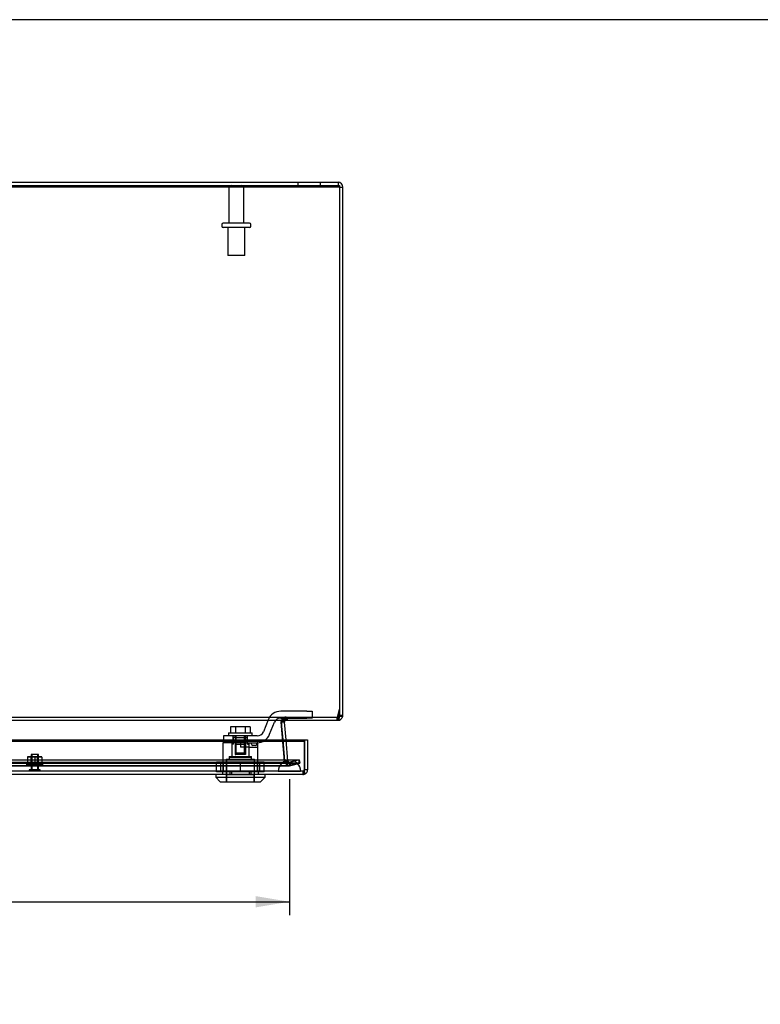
# Model space of a CAD drawing. Header units: inches. Extents: x 1 to 150, y -1 to 99.
# Tile 12 of 17: x 50 to 66, y 78 to 99. Entities that reach past the tile are written whole.
import ezdxf
from ezdxf.enums import TextEntityAlignment as Align
from ezdxf.lldxf.tags import DXFTag

# ---------------------------------------------------------------- set-up
doc = ezdxf.new("R2010")
doc.units = ezdxf.units.IN
doc.header["$MEASUREMENT"] = 0
for name, color, linetype in [('COM70220', 7, 'Continuous'), ('COM70707-2', 7, 'Continuous'), ('COM70709-7', 7, 'Continuous'), ('COM70710-2', 7, 'Continuous'), ('COM70712-4', 7, 'Continuous'), ('Default', 7, 'Continuous'), ('LOK10031', 7, 'Continuous'), ('LOK10031_CAM', 7, 'Continuous'), ('LOK10031_INSERT', 7, 'Continuous'), ('LOK10031_NUT', 7, 'Continuous'), ('LOK10031_SC', 7, 'Continuous'), ('NTS18118', 7, 'Continuous'), ('STD26063', 7, 'Continuous'), ('STD26089', 7, 'Continuous')]:
    doc.layers.add(name, color=color, linetype=linetype)
doc.styles.add('SEACAD_Times_New_Roman', font='times.ttf')
tags = doc.linetypes.add('HIDDEN2', pattern=[0.1875, 0.125, -0.0625]).pattern_tags.tags
tags[6:7] = [DXFTag(74, 4), DXFTag(75, 0), DXFTag(340, '0'), DXFTag(46, 0.0), DXFTag(50, 0.0), DXFTag(44, 0.0), DXFTag(45, 0.0)]
tags[4:5] = [DXFTag(74, 4), DXFTag(75, 0), DXFTag(340, '0'), DXFTag(46, 0.0), DXFTag(50, 0.0), DXFTag(44, 0.0), DXFTag(45, 0.0)]
doc.dimstyles.new('HAMMOND_(STH_-_120x80)', dxfattribs={"dimtxt": 0.6, "dimasz": 0.75, "dimexe": 0.3, "dimexo": 0.3, "dimgap": 0.15, "dimtad": 0, "dimtih": 1, "dimtoh": 1, "dimzin": 0, "dimdsep": 46, "dimtxsty": 'SEACAD_Times_New_Roman', "dimblk1": '_SE_FILLED', "dimblk2": '_SE_FILLED', "dimsah": 1, "dimcen": 0.3, "dimadec": 0, "dimazin": 0, "dimtfac": 0.8, "dimtofl": 0, "dimtmove": 0, "dimatfit": 3, "dimfxl": 1, "dimtolj": 1, "dimtzin": 0, "dimarcsym": 0})

# ---------------------------------------------------------------- blocks, each defined once
blk = doc.blocks.new('SE3')
at = {"layer": 'COM70220', "color": 7, "linetype": 'HIDDEN2'}
for p, q in [((55.408, 82.979), (38.289, 82.979)), ((55.658, 82.979), (55.408, 82.979)), ((55.408, 82.733), (38.289, 82.733)), ((55.408, 82.731), (38.289, 82.731)), ((55.408, 82.73), (38.289, 82.73)), ((55.658, 82.733), (55.408, 82.733)), ((55.907, 82.731), (55.408, 82.731)), ((55.907, 82.73), (55.408, 82.73)), ((55.409, 82.731), (55.658, 82.733)), ((55.409, 82.73), (55.409, 82.731)), ((55.658, 82.733), (55.907, 82.731)), ((55.907, 82.731), (55.907, 82.73))]:
    blk.add_line(p, q, dxfattribs=at)
blk.add_arc((55.658, 82.729), 0.25, 0, 180, dxfattribs=at)
at = {"layer": 'COM70707-2', "color": 7, "linetype": 'Continuous'}
for p, q in [((36.956, 95.867), (56.74, 95.867)), ((36.956, 95.795), (56.74, 95.795)), ((56.74, 95.867), (56.74, 95.795)), ((56.776, 95.759), (56.848, 95.759)), ((56.848, 83.975), (56.848, 95.759)), ((56.74, 83.937), (56.74, 83.867)), ((56.775, 83.965), (56.776, 83.975)), ((56.775, 83.965), (56.844, 83.945)), ((56.776, 84.081), (56.776, 83.975)), ((56.848, 83.975), (56.776, 83.975)), ((56.844, 83.945), (56.848, 83.975)), ((55.477, 83.785), (55.478, 83.772)), ((55.482, 83.734), (55.508, 83.429)), ((55.546, 83.828), (55.483, 83.822)), ((55.546, 83.834), (55.49, 83.838)), ((55.546, 83.834), (55.546, 83.828)), ((55.581, 83.429), (55.546, 83.828)), ((55.56, 83.86), (55.556, 83.866)), ((55.562, 83.861), (55.559, 83.866)), ((55.562, 83.861), (55.56, 83.86)), ((55.582, 83.867), (55.562, 83.861)), ((56.725, 83.867), (56.74, 83.867))]:
    blk.add_line(p, q, dxfattribs=at)
at = {"layer": 'COM70707-2', "color": 7, "linetype": 'HIDDEN2'}
for p, q in [((55.848, 95.867), (55.848, 95.795)), ((56.348, 95.795), (56.348, 95.867)), ((55.523, 83.922), (55.517, 83.917)), ((55.556, 83.866), (55.517, 83.917)), ((55.56, 83.86), (55.517, 83.917)), ((55.559, 83.866), (55.523, 83.922)), ((55.582, 83.867), (55.582, 83.939)), ((55.603, 83.867), (55.603, 83.939)), ((56.74, 83.939), (56.725, 83.939)), ((56.74, 83.939), (56.74, 83.937)), ((56.775, 83.965), (56.844, 83.944)), ((55.49, 83.838), (55.474, 83.839)), ((55.474, 83.839), (55.474, 83.821)), ((55.483, 83.822), (55.474, 83.821)), ((55.474, 83.821), (55.477, 83.785)), ((55.478, 83.772), (55.482, 83.734)), ((55.508, 83.429), (55.55, 82.952)), ((55.622, 82.958), (55.581, 83.429)), ((55.622, 82.958), (55.55, 82.952)), ((55.55, 82.952), (55.553, 82.936)), ((55.623, 82.953), (55.553, 82.936)), ((55.638, 82.932), (55.597, 82.872)), ((55.622, 82.958), (55.623, 82.953)), ((55.623, 82.953), (55.638, 82.932)), ((55.638, 82.932), (55.658, 82.926)), ((55.658, 82.926), (55.667, 82.927)), ((55.658, 82.926), (55.658, 82.854)), ((55.658, 82.854), (55.686, 82.857)), ((55.872, 82.982), (55.667, 82.927)), ((55.667, 82.927), (55.686, 82.857)), ((55.686, 82.857), (55.89, 82.912)), ((55.872, 82.982), (55.89, 82.912))]:
    blk.add_line(p, q, dxfattribs=at)
at = {"layer": 'COM70707-2', "color": 7, "linetype": 'Continuous'}
for centre, radius, start, end in [((56.74, 95.759), 0.108, 0, 90), ((56.74, 83.975), 0.036, 270, 343.7612), ((56.74, 83.975), 0.108, 270, 343.7612), ((55.582, 83.831), 0.036, 126.8349, 175.3824)]:
    blk.add_arc(centre, radius, start, end, dxfattribs=at)
at = {"layer": 'COM70707-2', "color": 7, "linetype": 'HIDDEN2'}
for centre, radius, start, end in [((56.74, 95.759), 0.036, 0, 90), ((55.582, 83.831), 0.108, 126.8349, 175.3824), ((55.582, 83.831), 0.108, 90, 122.7769), ((55.658, 82.962), 0.108, 193.7843, 235.7899), ((55.658, 82.962), 0.108, 235.7898, 270)]:
    blk.add_arc(centre, radius, start, end, dxfattribs=at)
at = {"layer": 'COM70709-7', "color": 7, "linetype": 'HIDDEN2'}
for p, q in [((36.92, 95.796), (56.776, 95.796)), ((36.972, 83.939), (56.725, 83.939)), ((55.605, 83.939), (55.605, 83.867)), ((56.714, 83.939), (56.714, 83.867)), ((56.725, 83.939), (56.725, 83.867)), ((56.739, 83.96), (56.776, 84.112)), ((56.739, 83.96), (56.739, 83.929)), ((55.477, 83.79), (55.477, 83.783)), ((55.479, 83.764), (55.479, 83.77)), ((55.544, 82.982), (55.479, 83.764)), ((55.485, 83.831), (55.485, 83.831)), ((55.544, 82.988), (55.507, 83.429)), ((37.82, 82.985), (55.876, 82.985)), ((37.82, 82.916), (55.876, 82.916)), ((38.047, 82.929), (55.65, 82.929)), ((38.047, 82.857), (55.65, 82.857)), ((55.544, 82.982), (55.544, 82.988)), ((55.57, 82.962), (55.544, 82.988)), ((55.57, 82.956), (55.544, 82.982)), ((55.57, 82.962), (55.57, 82.956)), ((55.876, 82.985), (55.664, 82.93)), ((55.664, 82.93), (55.664, 82.861)), ((55.876, 82.916), (55.664, 82.861)), ((55.876, 82.916), (55.876, 82.985))]:
    blk.add_line(p, q, dxfattribs=at)
at = {"layer": 'COM70709-7', "color": 7, "linetype": 'Continuous'}
for p, q in [((36.92, 95.766), (56.776, 95.766)), ((56.776, 95.796), (56.776, 95.766)), ((56.776, 95.766), (56.776, 84.081)), ((56.739, 83.929), (56.776, 84.081)), ((36.972, 83.867), (56.725, 83.867)), ((55.507, 83.429), (55.479, 83.77)), ((55.483, 83.828), (55.483, 83.821))]:
    blk.add_line(p, q, dxfattribs=at)
for centre, end_param in [((55.605, 83.79), 3.297963), ((55.605, 83.783), 3.116916)]:
    blk.add_ellipse(centre, major_axis=(0.128, 0), ratio=0.996195, start_param=2.838142, end_param=end_param, dxfattribs=at)
at = {"layer": 'COM70709-7', "color": 7, "linetype": 'HIDDEN2'}
blk.add_ellipse((55.605, 83.783), major_axis=(0.128, 0), ratio=0.996195, start_param=3.116916, end_param=3.297963, dxfattribs=at)
for points, knots in [([(55.483, 83.821), (55.485, 83.834), (55.488, 83.847), (55.494, 83.87), (55.497, 83.881), (55.505, 83.899), (55.509, 83.907), (55.514, 83.913)], [0, 0, 0, 0, 0.125, 0.125, 0.25, 0.25, 0.375, 0.375, 0.375, 0.375]), ([(55.522, 83.922), (55.524, 83.924), (55.527, 83.926), (55.535, 83.931), (55.54, 83.933), (55.552, 83.937), (55.559, 83.938), (55.572, 83.939), (55.578, 83.939), (55.591, 83.939), (55.598, 83.939), (55.605, 83.939)], [0.4431704, 0.4431704, 0.4431704, 0.4431704, 0.5, 0.5, 0.625, 0.625, 0.75, 0.75, 0.875, 0.875, 1, 1, 1, 1]), ([(56.725, 83.939), (56.726, 83.939), (56.727, 83.939), (56.729, 83.941), (56.73, 83.943), (56.733, 83.946), (56.734, 83.948), (56.736, 83.954), (56.737, 83.956), (56.739, 83.96)], [0, 0, 0, 0, 0.25, 0.25, 0.5, 0.5, 0.75, 0.75, 1, 1, 1, 1]), ([(55.57, 82.962), (55.578, 82.957), (55.586, 82.952), (55.602, 82.943), (55.609, 82.939), (55.625, 82.933), (55.633, 82.931), (55.649, 82.929), (55.657, 82.929), (55.664, 82.93)], [0, 0, 0, 0, 0.25, 0.25, 0.5, 0.5, 0.75, 0.75, 1, 1, 1, 1]), ([(55.57, 82.956), (55.578, 82.94), (55.586, 82.925), (55.602, 82.898), (55.609, 82.886), (55.625, 82.868), (55.633, 82.862), (55.649, 82.856), (55.657, 82.857), (55.664, 82.861)], [0, 0, 0, 0, 0.25, 0.25, 0.5, 0.5, 0.75, 0.75, 1, 1, 1, 1])]:
    blk.add_open_spline(points, degree=3, knots=knots, dxfattribs=at)
at = {"layer": 'COM70709-7', "color": 7, "linetype": 'Continuous'}
for points, knots in [([(56.725, 83.867), (56.727, 83.867), (56.729, 83.873), (56.734, 83.895), (56.736, 83.911), (56.739, 83.929)], [0, 0, 0, 0, 0.5, 0.5, 1, 1, 1, 1]), ([(55.483, 83.828), (55.484, 83.829), (55.485, 83.831), (55.487, 83.834), (55.489, 83.838), (55.491, 83.841), (55.494, 83.844), (55.497, 83.847), (55.499, 83.849), (55.503, 83.852), (55.506, 83.854), (55.509, 83.856), (55.513, 83.858), (55.517, 83.859), (55.521, 83.861), (55.525, 83.862), (55.533, 83.864), (55.547, 83.866), (55.563, 83.867), (55.578, 83.867), (55.591, 83.867), (55.6, 83.867), (55.605, 83.867)], [0, 0, 0, 0, 0.026796, 0.053991, 0.081615, 0.109696, 0.138256, 0.167315, 0.196889, 0.226991, 0.257626, 0.288795, 0.320494, 0.352717, 0.385455, 0.418697, 0.452431, 0.582869, 0.718703, 0.811509, 0.905464, 1, 1, 1, 1])]:
    blk.add_open_spline(points, degree=3, knots=knots, dxfattribs=at)
at = {"layer": 'COM70710-2', "color": 7, "linetype": 'HIDDEN2'}
for p, q in [((56.74, 95.795), (56.776, 95.795)), ((55.517, 83.86), (55.517, 83.917)), ((55.523, 83.861), (55.523, 83.922)), ((56.774, 83.965), (56.774, 83.944)), ((55.474, 83.828), (55.476, 83.834)), ((55.55, 82.958), (55.474, 83.828)), ((55.475, 83.831), (55.476, 83.839)), ((55.475, 83.831), (55.475, 83.831)), ((55.476, 83.834), (55.476, 83.839)), ((37.825, 82.982), (55.872, 82.982)), ((37.825, 82.912), (55.872, 82.912)), ((38.039, 82.854), (55.658, 82.854)), ((38.045, 82.926), (55.658, 82.926)), ((55.55, 82.958), (55.55, 82.952)), ((55.554, 82.936), (55.55, 82.952)), ((55.597, 82.932), (55.554, 82.953)), ((55.554, 82.953), (55.554, 82.936)), ((55.604, 82.931), (55.597, 82.932)), ((55.597, 82.932), (55.597, 82.872)), ((55.604, 82.868), (55.597, 82.872)), ((55.658, 82.926), (55.604, 82.931)), ((55.604, 82.931), (55.604, 82.868)), ((55.667, 82.927), (55.667, 82.857)), ((55.872, 82.912), (55.667, 82.857)), ((55.872, 82.982), (55.872, 82.912))]:
    blk.add_line(p, q, dxfattribs=at)
at = {"layer": 'COM70710-2', "color": 7, "linetype": 'Continuous'}
blk.add_line((56.776, 83.975), (56.774, 83.944), dxfattribs=at)
at = {"layer": 'COM70710-2', "color": 7, "linetype": 'HIDDEN2'}
blk.add_arc((55.617, 83.655), 0.228, 116.0219, 128.2776, dxfattribs=at)
blk.add_open_spline([(56.774, 83.944), (56.771, 83.933), (56.768, 83.923), (56.763, 83.904), (56.76, 83.895), (56.754, 83.881), (56.752, 83.876), (56.746, 83.869), (56.743, 83.867), (56.74, 83.867)], degree=3, knots=[0, 0, 0, 0, 0.25, 0.25, 0.5, 0.5, 0.75, 0.75, 1, 1, 1, 1], dxfattribs=at)
at = {"layer": 'COM70712-4', "color": 7, "linetype": 'Continuous'}
for p, q in [((37.705, 83.429), (55.991, 83.429)), ((37.705, 83.399), (55.991, 83.399)), ((55.991, 83.429), (55.991, 82.765)), ((55.991, 83.429), (56.063, 83.429)), ((55.991, 83.429), (55.991, 83.399)), ((55.991, 82.719), (55.991, 83.399)), ((56.063, 83.429), (56.063, 82.765)), ((55.955, 82.657), (37.741, 82.657)), ((55.991, 82.663), (55.991, 82.765)), ((56.063, 82.765), (55.991, 82.765)), ((55.991, 82.663), (55.991, 82.763)), ((55.991, 82.719), (55.991, 82.662)), ((55.991, 82.663), (55.991, 82.663))]:
    blk.add_line(p, q, dxfattribs=at)
at = {"layer": 'COM70712-4', "color": 7, "linetype": 'HIDDEN2'}
for p, q in [((55.955, 82.729), (37.741, 82.729)), ((54.168, 82.729), (54.168, 82.727)), ((54.365, 82.729), (54.365, 82.657)), ((54.762, 82.729), (54.762, 82.657)), ((54.959, 82.729), (54.959, 82.727)), ((55.955, 82.729), (55.955, 82.657))]:
    blk.add_line(p, q, dxfattribs=at)
blk.add_arc((55.955, 82.765), 0.036, 270, 357.3202, dxfattribs=at)
at = {"layer": 'COM70712-4', "color": 7, "linetype": 'Continuous'}
for radius, start, end in [(0.108, 270, 289.4491), (0.036, 357.3202, 0), (0.108, 289.4712, 0)]:
    blk.add_arc((55.955, 82.765), radius, start, end, dxfattribs=at)
at = {"layer": 'COM70712-4', "color": 7, "linetype": 'HIDDEN2'}
blk.add_ellipse((55.955, 82.765), major_axis=(0.0396, 0), ratio=0.908294, start_param=4.712389, end_param=5.846853, dxfattribs=at)
at = {"layer": 'COM70712-4', "color": 7, "linetype": 'Continuous'}
blk.add_ellipse((55.955, 82.765), major_axis=(0.119, 0), ratio=0.908294, start_param=4.712389, end_param=5.019287, dxfattribs=at)
at = {"layer": 'LOK10031', "color": 7, "linetype": 'HIDDEN2'}
for p, q in [((54.674, 83.367), (54.171, 83.367)), ((54.171, 83.367), (54.171, 82.727)), ((54.37, 83.367), (54.37, 83.057)), ((54.563, 83.367), (54.563, 83.267)), ((54.757, 83.267), (54.563, 83.267)), ((54.757, 83.267), (54.757, 83.367)), ((54.757, 83.267), (54.956, 83.267)), ((54.757, 83.057), (54.757, 83.267)), ((54.956, 83.367), (54.937, 83.367)), ((54.956, 83.267), (54.956, 83.367)), ((54.956, 82.727), (54.956, 83.267)), ((54.313, 83.057), (54.813, 83.057)), ((54.313, 83.057), (54.313, 82.997)), ((54.813, 82.997), (54.813, 83.057)), ((54.248, 82.997), (54.878, 82.997)), ((54.248, 82.997), (54.248, 82.497)), ((54.878, 82.497), (54.878, 82.997)), ((54.168, 82.727), (54.168, 82.657)), ((54.168, 82.727), (54.332, 82.727)), ((54.332, 82.727), (54.332, 82.657)), ((54.332, 82.727), (54.794, 82.727)), ((54.794, 82.727), (54.794, 82.657)), ((54.794, 82.727), (54.959, 82.727)), ((54.959, 82.727), (54.959, 82.657))]:
    blk.add_line(p, q, dxfattribs=at)
at = {"layer": 'LOK10031', "color": 7, "linetype": 'Continuous'}
for p, q in [((54.013, 82.657), (54.013, 82.597)), ((54.013, 82.597), (55.113, 82.597)), ((54.013, 82.597), (54.113, 82.497)), ((55.013, 82.497), (55.113, 82.597)), ((55.113, 82.597), (55.113, 82.657)), ((54.113, 82.497), (55.013, 82.497))]:
    blk.add_line(p, q, dxfattribs=at)
at = {"layer": 'LOK10031_CAM', "color": 7, "linetype": 'HIDDEN2'}
for p, q in [((56.042, 84.067), (55.463, 84.067)), ((55.463, 83.917), (56.042, 83.917)), ((56.042, 84.067), (56.167, 84.067)), ((56.167, 83.917), (56.042, 83.917)), ((56.167, 84.067), (56.167, 83.917)), ((55.184, 83.879), (55.076, 83.611)), ((55.215, 83.554), (55.323, 83.823)), ((54.562, 83.517), (54.187, 83.517)), ((54.187, 83.517), (54.187, 83.367)), ((54.404, 83.367), (54.404, 83.517)), ((54.937, 83.517), (54.562, 83.517)), ((54.719, 83.367), (54.719, 83.517)), ((54.674, 83.367), (54.937, 83.367)), ((54.809, 83.337), (54.809, 83.367)), ((54.899, 83.307), (54.839, 83.307)), ((54.929, 83.337), (54.929, 83.367))]:
    blk.add_line(p, q, dxfattribs=at)
for centre, radius, start, end in [((55.463, 83.767), 0.3, 90, 157.9806), ((55.463, 83.767), 0.15, 90, 157.9806), ((54.937, 83.667), 0.15, 270, 337.9806), ((54.937, 83.667), 0.3, 270, 337.9806), ((54.839, 83.337), 0.03, 180, 270), ((54.899, 83.337), 0.03, 270, 0)]:
    blk.add_arc(centre, radius, start, end, dxfattribs=at)
at = {"layer": 'LOK10031_INSERT', "color": 7, "linetype": 'HIDDEN2'}
for p, q in [((54.449, 83.482), (54.407, 83.482)), ((54.407, 83.332), (54.407, 83.482)), ((54.445, 83.482), (54.445, 83.107)), ((54.449, 83.482), (54.449, 83.332)), ((54.449, 83.482), (54.678, 83.482)), ((54.465, 83.482), (54.465, 83.107)), ((54.662, 83.107), (54.662, 83.482)), ((54.719, 83.482), (54.678, 83.482)), ((54.678, 83.332), (54.678, 83.482)), ((54.681, 83.482), (54.681, 83.107)), ((54.407, 83.332), (54.37, 83.332)), ((54.37, 83.332), (54.37, 83.042)), ((54.449, 83.332), (54.678, 83.332)), ((54.719, 83.367), (54.719, 83.332)), ((54.719, 83.332), (54.757, 83.332)), ((54.757, 83.042), (54.757, 83.332)), ((54.313, 83.042), (54.813, 83.042)), ((54.313, 83.042), (54.313, 82.982)), ((54.445, 83.107), (54.465, 83.107)), ((54.662, 83.107), (54.465, 83.107)), ((54.681, 83.107), (54.662, 83.107)), ((54.813, 82.982), (54.813, 83.042)), ((54.251, 82.982), (54.876, 82.982)), ((54.251, 82.982), (54.251, 82.647)), ((54.876, 82.647), (54.876, 82.982)), ((54.253, 82.647), (54.251, 82.647)), ((54.253, 82.647), (54.253, 82.497)), ((54.873, 82.647), (54.253, 82.647)), ((54.873, 82.647), (54.876, 82.647)), ((54.873, 82.497), (54.873, 82.647))]:
    blk.add_line(p, q, dxfattribs=at)
at = {"layer": 'LOK10031_NUT', "color": 7, "linetype": 'HIDDEN2'}
for p, q in [((54.563, 82.929), (54.033, 82.929)), ((54.033, 82.714), (54.033, 82.929)), ((54.13, 82.714), (54.13, 82.929)), ((54.179, 82.929), (54.179, 82.714)), ((55.093, 82.929), (54.563, 82.929)), ((54.563, 82.714), (54.563, 82.929)), ((54.947, 82.714), (54.947, 82.929)), ((54.996, 82.714), (54.996, 82.929)), ((55.093, 82.714), (55.093, 82.929)), ((54.563, 82.714), (54.033, 82.714)), ((55.093, 82.714), (54.563, 82.714))]:
    blk.add_line(p, q, dxfattribs=at)
at = {"layer": 'LOK10031_SC', "color": 7, "linetype": 'HIDDEN2'}
for p, q in [((54.452, 83.724), (54.341, 83.724)), ((54.341, 83.724), (54.341, 83.587)), ((54.674, 83.724), (54.452, 83.724)), ((54.452, 83.724), (54.452, 83.587)), ((54.785, 83.724), (54.674, 83.724)), ((54.674, 83.724), (54.674, 83.587)), ((54.785, 83.724), (54.785, 83.587)), ((54.301, 83.587), (54.826, 83.587)), ((54.301, 83.587), (54.301, 83.517)), ((54.445, 83.517), (54.445, 83.142)), ((54.445, 83.517), (54.469, 83.517)), ((54.469, 83.142), (54.469, 83.517)), ((54.657, 83.142), (54.657, 83.517)), ((54.681, 83.517), (54.657, 83.517)), ((54.681, 83.142), (54.681, 83.517)), ((54.826, 83.517), (54.826, 83.587)), ((54.445, 83.142), (54.681, 83.142))]:
    blk.add_line(p, q, dxfattribs=at)
at = {"layer": 'NTS18118', "color": 7, "linetype": 'HIDDEN2'}
for p, q in [((49.899, 83.05), (49.82, 83.05)), ((49.82, 83.05), (49.82, 83.043)), ((49.82, 83.043), (49.899, 83.05)), ((49.82, 83.043), (49.82, 82.885)), ((49.897, 82.854), (49.897, 83.05)), ((50.059, 83.05), (49.899, 83.05)), ((49.899, 83.05), (49.979, 83.043)), ((49.914, 83.05), (49.914, 82.854)), ((49.979, 83.043), (50.059, 83.05)), ((49.979, 83.043), (49.979, 82.885)), ((50.044, 82.854), (50.044, 83.05)), ((50.139, 83.05), (50.059, 83.05)), ((50.059, 83.05), (50.139, 83.043)), ((50.061, 82.854), (50.061, 83.05)), ((50.139, 83.043), (50.139, 83.05)), ((50.139, 83.043), (50.139, 82.885)), ((49.82, 82.885), (49.795, 82.885)), ((49.795, 82.885), (49.795, 82.854)), ((49.795, 82.854), (50.163, 82.854)), ((49.82, 82.885), (49.979, 82.885)), ((49.979, 82.885), (50.139, 82.885)), ((50.139, 82.885), (50.163, 82.885)), ((50.163, 82.854), (50.163, 82.885))]:
    blk.add_line(p, q, dxfattribs=at)
at = {"layer": 'STD26063', "color": 7, "linetype": 'HIDDEN2'}
for p, q in [((50.061, 83.104), (49.897, 83.104)), ((49.897, 83.104), (49.897, 82.76)), ((49.916, 83.104), (49.916, 82.76)), ((50.042, 83.104), (50.042, 82.76)), ((50.061, 82.76), (50.061, 83.104)), ((50.104, 82.76), (49.854, 82.76)), ((49.854, 82.76), (49.854, 82.729)), ((50.104, 82.729), (50.104, 82.76))]:
    blk.add_line(p, q, dxfattribs=at)
at = {"layer": 'STD26089', "color": 7, "linetype": 'HIDDEN2'}
for p, q in [((54.307, 95.735), (54.307, 94.958)), ((54.639, 94.958), (54.639, 95.735)), ((54.148, 94.928), (54.148, 94.888)), ((54.768, 94.958), (54.178, 94.958)), ((54.798, 94.888), (54.798, 94.928)), ((54.768, 94.858), (54.178, 94.858)), ((54.286, 94.858), (54.286, 94.233)), ((54.661, 94.233), (54.661, 94.858)), ((54.661, 94.233), (54.286, 94.233))]:
    blk.add_line(p, q, dxfattribs=at)
for centre, radius, start, end in [((54.367, 95.735), 0.06, 90, 180), ((54.579, 95.735), 0.06, 0, 90), ((54.178, 94.928), 0.03, 90, 180), ((54.178, 94.888), 0.03, 180, 270), ((54.768, 94.928), 0.03, 0, 90), ((54.768, 94.888), 0.03, 270, 0)]:
    blk.add_arc(centre, radius, start, end, dxfattribs=at)
blk = doc.blocks.new('DMBLK8205')
at = {"layer": 'Default', "linetype": 'Continuous', "transparency": 16777216}
for points in [[(38.789, 79.694), (38.789, 79.944), (38.039, 79.819)], [(54.908, 79.694), (55.658, 79.819), (54.908, 79.944)]]:
    blk.add_hatch(color=7, dxfattribs=at).paths.add_polyline_path(points)
at = {"layer": 'Default', "color": 7, "linetype": 'Continuous', "transparency": 16777216}
for p, q in [((38.039, 82.554), (38.039, 79.519)), ((55.658, 82.554), (55.658, 79.519)), ((38.039, 79.819), (44.691, 79.819)), ((49.006, 79.819), (55.658, 79.819))]:
    blk.add_line(p, q, dxfattribs=at)
at = {"layer": 'Default', "color": 7, "linetype": 'Continuous', "transparency": 16777216, "style": 'SEACAD_Times_New_Roman'}
for s, p in [('17.62', (45.825, 80.119)), ('DOOR ', (45.476, 79.219)), ('OPENING', (44.901, 78.319))]:
    blk.add_text(s, height=0.6, dxfattribs=at).set_placement(p, align=Align.TOP_LEFT)
blk = doc.blocks.new('_SE_FILLED')
at = {"color": 0}
blk.add_line((0, 0), (-1, 0), dxfattribs=at)
blk.add_solid([(0, 0), (-1, -0.1665), (-1, 0.1665), (0, 0)], dxfattribs=at)
blk = doc.blocks.new('BORDER')
at = {"layer": 'Default', "color": 7, "linetype": 'Continuous'}
blk.add_line((0, 27.86), (-41.86, 27.86), dxfattribs=at)

msp = doc.modelspace()

# ---------------------------------------------------------------- block references
at = {"layer": 'Default', "color": 7, "xscale": 3.56, "yscale": 3.56, "zscale": 3.56}
msp.add_blockref('BORDER', (149.664, 0.311), dxfattribs=at)
at = {"layer": 'Default'}
msp.add_blockref('SE3', (0, 0), dxfattribs=at)

# ---------------------------------------------------------------- dimensions: what is measured, and where the dimension line sits
at = {"layer": 'Default', "color": 7, "linetype": 'Continuous'}
dim = msp.add_linear_dim(base=(38.039, 79.819), p1=(38.039, 82.854), p2=(55.658, 82.854), angle=0, text='\\A1;<>\\PDOOR \\XOPENING', dimstyle='HAMMOND_(STH_-_120x80)', dxfattribs=at)
dim.commit()
dim.dimension.update_dxf_attribs({"geometry": 'DMBLK8205', "text_midpoint": (46.848, 79.819), "dimtype": 161})

doc.saveas('drawing.dxf')
